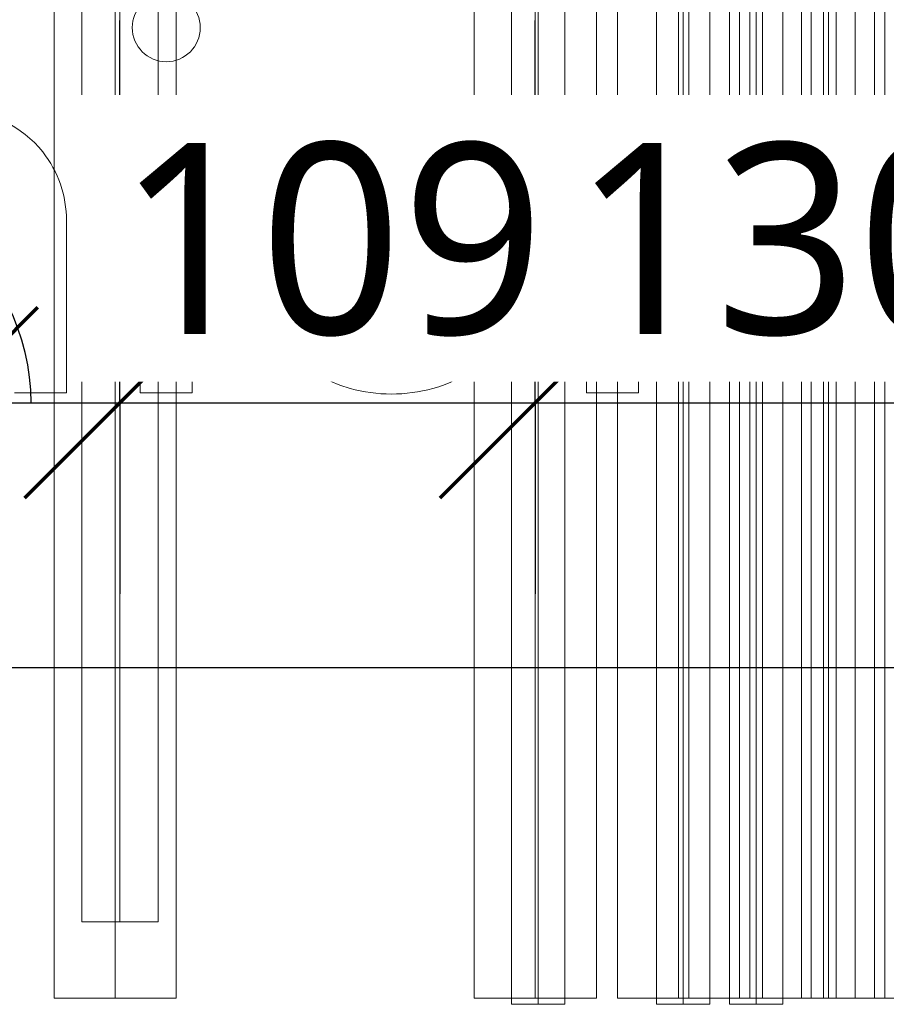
# Model space of a CAD drawing. Header units: millimetres. Extents: x -14962 to -11715, y -600 to 2729.
# Tile 5 of 41: x -14059 to -13832, y -338 to -81. Entities that reach past the tile are written whole.
import ezdxf

# ---------------------------------------------------------------- set-up
doc = ezdxf.new("R2010")
doc.units = ezdxf.units.MM
for name, color, linetype, lineweight in [('A-ANNO-DIMS', 211, 'Continuous', 30), ('A-ANNO-DIMS-20', 211, 'Continuous', 30), ('A-FLOR', 192, 'Continuous', 25), ('A-GENM', 13, 'Continuous', 18), ('M-EQPM', 50, 'Continuous', 18), ('P-PIPE', 3, 'Continuous', 18), ('P-PIPE-CNTR', 3, 'Continuous', 18)]:
    doc.layers.add(name, color=color, linetype=linetype, lineweight=lineweight)
doc.styles.add('Trebuchet MS', font='trebuc.ttf', dxfattribs={"height": 50})
doc.dimstyles.new('Cotes_linéaires', dxfattribs={"dimscale": 304.8, "dimtxt": 51.547545, "dimasz": 0.164042, "dimexe": 0.164042, "dimexo": 0.0625, "dimgap": 0.013123, "dimtad": 1, "dimdec": 0, "dimzin": 0, "dimdsep": 46, "dimtxsty": 'Trebuchet MS', "dimblk1": 'OBLIQUE', "dimblk2": 'OBLIQUE', "dimsah": 1, "dimcen": 0.09, "dimdle": 0.164042, "dimazin": 0, "dimtfac": 1, "dimtdec": 4, "dimtix": 1, "dimtmove": 0, "dimatfit": 3, "dimfxl": 0.328084, "dimfxlon": 1, "dimtvp": 1, "dimtfill": 1, "dimtolj": 1, "dimtzin": 0, "dimarcsym": 2})
doc.dimstyles.new('Cotes_linéaires_1', dxfattribs={"dimscale": 304.8, "dimtxt": 51.547545, "dimasz": 0.164042, "dimexe": 0.164042, "dimexo": 0.0625, "dimgap": 0.013123, "dimtad": 1, "dimdec": 0, "dimzin": 0, "dimdsep": 46, "dimtxsty": 'Trebuchet MS', "dimblk1": 'OBLIQUE', "dimblk2": 'OBLIQUE', "dimsah": 1, "dimcen": 0.09, "dimdle": 0.164042, "dimazin": 0, "dimtfac": 1, "dimtdec": 4, "dimtix": 1, "dimtmove": 1, "dimatfit": 3, "dimfxl": 0.328084, "dimfxlon": 1, "dimtvp": 1, "dimtfill": 1, "dimtolj": 1, "dimtzin": 0, "dimarcsym": 2})

# ---------------------------------------------------------------- blocks, each defined once
blk = doc.blocks.new('Logo_Geometry_SD_3Dx10- - Mur_horizontal-V1-Elévation Sud')
at = {"layer": 'M-EQPM'}
for p, q in [((-14027.45, -105.56), (-14027.45, -178.15)), ((-14013.84, -105.56), (-14027.45, -105.56)), ((-14027.45, -105.56), (-14013.84, -105.56)), ((-14027.45, -178.15), (-14027.45, -105.56)), ((-14013.84, -178.15), (-14013.84, -105.56)), ((-14013.84, -105.56), (-14013.84, -178.15)), ((-13910.65, -105.56), (-13910.65, -178.15)), ((-13897.04, -105.56), (-13910.65, -105.56)), ((-13910.65, -105.56), (-13897.04, -105.56)), ((-13910.65, -178.15), (-13910.65, -105.56)), ((-13897.04, -116.61), (-13897.04, -105.56)), ((-13897.04, -105.56), (-13897.04, -116.61)), ((-13870.61, -117.67), (-13870.61, -103.05)), ((-13870.61, -103.05), (-13870.61, -117.67)), ((-14046.77, -178.15), (-14046.77, -133.08)), ((-14046.77, -133.08), (-14046.77, -178.15)), ((-13940.43, -133.92), (-13981.22, -133.92)), ((-13981.22, -133.92), (-13940.43, -133.92)), ((-13897.04, -178.15), (-13897.04, -134.91)), ((-13897.04, -134.91), (-13897.04, -178.15)), ((-13982.26, -145.76), (-13927.2, -145.76)), ((-13927.2, -145.76), (-13982.26, -145.76)), ((-13930.14, -161.4), (-13941.44, -154.58)), ((-13941.44, -154.58), (-13930.14, -161.4)), ((-14060.38, -178.15), (-14046.77, -178.15)), ((-14046.77, -178.15), (-14060.38, -178.15)), ((-14027.45, -178.15), (-14013.84, -178.15)), ((-14013.84, -178.15), (-14027.45, -178.15)), ((-13910.65, -178.15), (-13897.04, -178.15)), ((-13897.04, -178.15), (-13910.65, -178.15))]:
    blk.add_line(p, q, dxfattribs=at)
for centre, radius, start, end in [((-14020.64, -82.59), 8.91, 0, 180), ((-14020.64, -82.59), 8.91, 360, 180), ((-14020.64, -82.59), 8.91, 180, 360), ((-14020.64, -82.59), 8.91, 180, 360), ((-13873.18, -144.85), 41.88, 86.4821, 103.8963), ((-13873.18, -144.85), 41.88, 86.4821, 103.8963), ((-14075.65, -133.39), 29.13, 38.8689, 141.1311), ((-14075.65, -133.39), 29.13, 38.8689, 141.1311), ((-13961.45, -158.7), 54.24, 77.6674, 102.8154), ((-13961.45, -158.7), 54.24, 77.6674, 102.8154), ((-13878.5, -123.34), 19.72, 103.8963, 160.0478), ((-13878.5, -123.34), 19.72, 103.8963, 160.0478), ((-13964.7, -135.83), 31.28, 106.292, 148.3976), ((-13964.7, -135.83), 31.28, 106.292, 148.3976), ((-13955.36, -133.18), 28.01, 33.3515, 78.6796), ((-13955.36, -133.18), 28.01, 33.3515, 78.6796), ((-14075.89, -133.08), 29.12, 0, 38.1042), ((-14075.89, -133.08), 29.12, 0, 38.1042), ((-13964.04, -133.5), 17.18, 102.6676, 181.3951), ((-13964.04, -133.5), 17.18, 102.6676, 181.3951), ((-13960.66, -156.81), 40.71, 79.8984, 100.1151), ((-13960.66, -156.81), 40.71, 79.8984, 100.1151), ((-13955.96, -132.17), 15.63, 353.5753, 81.0206), ((-13955.96, -132.17), 15.63, 353.5753, 81.0206), ((-13972.3, -139.94), 46.03, 7.8164, 28.7851), ((-13972.3, -139.94), 46.03, 7.8164, 28.7851), ((-13878.42, -134.91), 18.62, 90, 180), ((-13878.42, -134.91), 18.62, 90, 180), ((-13878.42, -139.13), 22.84, 70, 90), ((-13878.42, -139.13), 22.84, 70, 90), ((-13960.2, -138.74), 36.64, 148.2144, 170.7606), ((-13960.2, -138.74), 36.64, 148.2144, 170.7606), ((-13936.66, -142.84), 60.53, 170.5115, 181.9166), ((-13936.66, -142.84), 60.53, 170.5115, 181.9166), ((-13949.31, -138.81), 23.18, 342.546, 12.769), ((-13949.31, -138.81), 23.18, 342.546, 12.769), ((-13963.86, -144.86), 33.29, 180, 254.9023), ((-13963.86, -144.86), 33.29, 180, 254.9023), ((-13960.82, -144.44), 21.48, 183.5144, 247.3394), ((-13960.82, -144.44), 21.48, 183.5144, 247.3394), ((-13959.9, -143.45), 21.56, 285.0977, 328.9023), ((-13959.9, -143.45), 21.56, 285.0977, 328.9023), ((-13959.9, -143.45), 34.76, 285.0977, 328.9023), ((-13959.9, -143.45), 34.76, 285.0977, 328.9023), ((-13961.69, -136.81), 28.43, 254.9023, 285.0977), ((-13961.69, -136.81), 28.43, 254.9023, 285.0977), ((-13961.69, -136.81), 41.63, 254.9023, 285.0977), ((-13961.69, -136.81), 41.63, 254.9023, 285.0977)]:
    blk.add_arc(centre, radius, start, end, dxfattribs=at)
blk = doc.blocks.new('DIMBLOCK1-Elévation Sud')
at = {"layer": 'A-ANNO-DIMS-20', "transparency": 16777216}
for p, q in [((-14709.55, -180.72), (-14709.55, -80.72)), ((-14079.28, -180.72), (-14079.28, -80.72)), ((-14759.55, -180.72), (-14079.28, -180.72)), ((-14709.55, -180.72), (-14709.55, -230.72)), ((-14079.28, -180.72), (-14079.28, -230.72))]:
    blk.add_line(p, q, dxfattribs=at)
at = {"layer": 'A-ANNO-DIMS-20', "lineweight": 70, "transparency": 16777216}
for p, q in [((-14709.55, -180.72), (-14684.55, -155.72)), ((-14079.28, -180.72), (-14054.28, -155.72)), ((-14709.55, -180.72), (-14734.55, -205.72)), ((-14079.28, -180.72), (-14104.28, -205.72))]:
    blk.add_line(p, q, dxfattribs=at)
at = {"layer": 'A-ANNO-DIMS-20', "color": 0, "transparency": 16777216, "insert": (-14449.46, -112.74), "char_height": 50, "width": 132.1015, "attachment_point": 1, "line_spacing_factor": 1.048425, "style": 'Trebuchet MS', "bg_fill": 3, "box_fill_scale": 1.25, "bg_fill_color": 256, "bg_fill_true_color": 13158600, "bg_fill_transparency": 0}
blk.add_mtext('630', dxfattribs=at)
blk = doc.blocks.new('_Oblique')
at = {"color": 0, "linetype": 'ByBlock', "lineweight": -2}
blk.add_line((-0.5, -0.5), (0.5, 0.5), dxfattribs=at)
blk = doc.blocks.new('DIMBLOCK2-Elévation Sud')
at = {"layer": 'A-ANNO-DIMS-20', "transparency": 16777216}
for p, q in [((-14079.28, -180.72), (-14079.28, -80.72)), ((-14032.76, -180.72), (-14032.76, -80.72)), ((-14079.28, -180.72), (-14032.76, -180.72)), ((-14079.28, -180.72), (-14079.28, -230.72)), ((-14032.76, -180.72), (-14032.76, -230.72))]:
    blk.add_line(p, q, dxfattribs=at)
at = {"layer": 'A-ANNO-DIMS-20', "lineweight": 70, "transparency": 16777216}
for p, q in [((-14079.28, -180.72), (-14054.28, -155.72)), ((-14032.76, -180.72), (-14007.76, -155.72)), ((-14079.28, -180.72), (-14104.28, -205.72)), ((-14032.76, -180.72), (-14057.76, -205.72))]:
    blk.add_line(p, q, dxfattribs=at)
at = {"layer": 'A-ANNO-DIMS-20', "transparency": 16777216}
blk.add_ellipse((-14132.79, -180.72), major_axis=(76.77, 0), ratio=0.852064, start_param=0, end_param=1.570796, dxfattribs=at)
at = {"layer": 'A-ANNO-DIMS-20', "color": 0, "transparency": 16777216, "insert": (-14206.18, -95.01), "char_height": 50, "width": 88.0677, "attachment_point": 1, "line_spacing_factor": 1.048425, "style": 'Trebuchet MS', "bg_fill": 3, "box_fill_scale": 1.25, "bg_fill_color": 256, "bg_fill_true_color": 13158600, "bg_fill_transparency": 0}
blk.add_mtext('47', dxfattribs=at)
blk = doc.blocks.new('DIMBLOCK3-Elévation Sud')
at = {"layer": 'A-ANNO-DIMS-20', "transparency": 16777216}
for p, q in [((-14032.76, -180.72), (-14032.76, -80.72)), ((-13924.02, -180.72), (-13924.02, -80.72)), ((-14032.76, -180.72), (-13924.02, -180.72)), ((-14032.76, -180.72), (-14032.76, -230.72)), ((-13924.02, -180.72), (-13924.02, -230.72))]:
    blk.add_line(p, q, dxfattribs=at)
at = {"layer": 'A-ANNO-DIMS-20', "lineweight": 70, "transparency": 16777216}
for p, q in [((-14032.76, -180.72), (-14007.76, -155.72)), ((-13924.02, -180.72), (-13899.02, -155.72)), ((-14032.76, -180.72), (-14057.76, -205.72)), ((-13924.02, -180.72), (-13949.02, -205.72))]:
    blk.add_line(p, q, dxfattribs=at)
at = {"layer": 'A-ANNO-DIMS-20', "color": 0, "transparency": 16777216, "insert": (-14033.43, -112.74), "char_height": 50, "width": 132.1015, "attachment_point": 1, "line_spacing_factor": 1.048425, "style": 'Trebuchet MS', "bg_fill": 3, "box_fill_scale": 1.25, "bg_fill_color": 256, "bg_fill_true_color": 13158600, "bg_fill_transparency": 0}
blk.add_mtext('109', dxfattribs=at)
blk = doc.blocks.new('DIMBLOCK4-Elévation Sud')
at = {"layer": 'A-ANNO-DIMS-20', "transparency": 16777216}
for p, q in [((-13924.02, -180.72), (-13924.02, -80.72)), ((-13794.26, -180.72), (-13794.26, -80.72)), ((-13924.02, -180.72), (-13794.26, -180.72)), ((-13924.02, -180.72), (-13924.02, -230.72)), ((-13794.26, -180.72), (-13794.26, -230.72))]:
    blk.add_line(p, q, dxfattribs=at)
at = {"layer": 'A-ANNO-DIMS-20', "lineweight": 70, "transparency": 16777216}
for p, q in [((-13924.02, -180.72), (-13899.02, -155.72)), ((-13794.26, -180.72), (-13769.26, -155.72)), ((-13924.02, -180.72), (-13949.02, -205.72)), ((-13794.26, -180.72), (-13819.26, -205.72))]:
    blk.add_line(p, q, dxfattribs=at)
at = {"layer": 'A-ANNO-DIMS-20', "color": 0, "transparency": 16777216, "insert": (-13914.18, -112.74), "char_height": 50, "width": 132.1015, "attachment_point": 1, "line_spacing_factor": 1.048425, "style": 'Trebuchet MS', "bg_fill": 3, "box_fill_scale": 1.25, "bg_fill_color": 256, "bg_fill_true_color": 13158600, "bg_fill_transparency": 0}
blk.add_mtext('130', dxfattribs=at)

msp = doc.modelspace()

# ---------------------------------------------------------------- linework, layer by layer
at = {"layer": 'A-FLOR'}
msp.add_line((-14709.55, -250), (-11715.32, -250), dxfattribs=at)
at = {"layer": 'P-PIPE', "color": 1}
for p, q in [((-13873.21, 313.5), (-13873.21, -338.1)), ((-13859.21, -338.1), (-13859.21, 313.5)), ((-13835.21, 313.5), (-13835.21, -336.5)), ((-13873.21, -338.1), (-13859.21, -338.1))]:
    msp.add_line(p, q, dxfattribs=at)
at = {"layer": 'P-PIPE', "color": 5}
for p, q in [((-13930.29, 263.5), (-13930.29, -338.1)), ((-13916.29, -338.1), (-13916.29, 263.5)), ((-13892.29, 263.5), (-13892.29, -338.1)), ((-13878.29, -338.1), (-13878.29, 263.5)), ((-13854.29, 263.5), (-13854.29, -336.5)), ((-13840.29, -336.5), (-13840.29, 263.5)), ((-14042.76, 36.5), (-14042.76, -316.5)), ((-14022.76, -316.5), (-14022.76, 36.5)), ((-14042.76, -316.5), (-14022.76, -316.5)), ((-13930.29, -338.1), (-13916.29, -338.1)), ((-13892.29, -338.1), (-13878.29, -338.1))]:
    msp.add_line(p, q, dxfattribs=at)
at = {"layer": 'P-PIPE'}
for p, q in [((-14050.02, 31.65), (-14050.02, -336.5)), ((-14018.02, -336.5), (-14018.02, 31.65)), ((-13940.02, 31.65), (-13940.02, -336.5)), ((-13908.02, -336.5), (-13908.02, 31.65)), ((-13902.52, 31.65), (-13902.52, -336.5)), ((-13883.81, 31.65), (-13883.81, -336.5)), ((-13870.52, -336.5), (-13870.52, 31.65)), ((-13864.53, 31.65), (-13864.53, -336.5)), ((-13851.81, -336.5), (-13851.81, 31.65)), ((-13845.24, 31.65), (-13845.24, -336.5)), ((-13832.53, -336.5), (-13832.53, 31.65)), ((-14050.02, -336.5), (-14018.02, -336.5)), ((-13940.02, -336.5), (-13908.02, -336.5)), ((-13902.52, -336.5), (-13813.24, -336.5))]:
    msp.add_line(p, q, dxfattribs=at)
at = {"layer": 'P-PIPE-CNTR', "color": 1}
msp.add_line((-13866.21, 313.5), (-13866.21, -338.1), dxfattribs=at)
msp.add_line((-13866.21, 313.5), (-13866.21, -338.1), dxfattribs=at)
at = {"layer": 'P-PIPE-CNTR', "color": 5}
for p, q in [((-13923.29, 263.5), (-13923.29, -338.1)), ((-13923.29, 263.5), (-13923.29, -338.1)), ((-13885.29, 263.5), (-13885.29, -338.1)), ((-13885.29, 263.5), (-13885.29, -338.1)), ((-13847.29, 263.5), (-13847.29, -336.5)), ((-13847.29, 263.5), (-13847.29, -336.5)), ((-14032.76, 36.5), (-14032.76, -316.5)), ((-14032.76, 36.5), (-14032.76, -316.5))]:
    msp.add_line(p, q, dxfattribs=at)
at = {"layer": 'P-PIPE-CNTR'}
for p, q in [((-14034.02, 31.65), (-14034.02, -336.5)), ((-14034.02, 31.65), (-14034.02, -336.5)), ((-13924.02, 31.65), (-13924.02, -336.5)), ((-13924.02, 31.65), (-13924.02, -336.5)), ((-13886.52, 31.65), (-13886.52, -336.5)), ((-13886.52, 31.65), (-13886.52, -336.5)), ((-13867.81, 31.65), (-13867.81, -336.5)), ((-13867.81, 31.65), (-13867.81, -336.5)), ((-13848.53, 31.65), (-13848.53, -336.5)), ((-13848.53, 31.65), (-13848.53, -336.5))]:
    msp.add_line(p, q, dxfattribs=at)

# ---------------------------------------------------------------- block references
at = {"layer": 'A-GENM'}
msp.add_blockref('Logo_Geometry_SD_3Dx10- - Mur_horizontal-V1-Elévation Sud', (0, 0), dxfattribs=at)

# ---------------------------------------------------------------- next in the draw order: dimensions: what is measured, and where the dimension line sits
at = {"layer": 'A-ANNO-DIMS'}
dim = msp.add_linear_dim(base=(-14079.28, -180.72), p1=(-14709.55, -80.72), p2=(-14079.28, -80.72), dimstyle='Cotes_linéaires', override={"dimpost": '<>', "dimfxl": 630.26905}, dxfattribs=at)
dim.commit()
dim.dimension.update_dxf_attribs({"geometry": 'DIMBLOCK1-Elévation Sud', "text_midpoint": (-14394.42, -151.19)})

# ---------------------------------------------------------------- next in the draw order: dimensions: what is measured, and where the dimension line sits
dim = msp.add_linear_dim(base=(-14032.76, -180.72), p1=(-14079.28, -80.72), p2=(-14032.76, -80.72), dimstyle='Cotes_linéaires_1', override={"dimpost": '<>', "dimfxl": 46.52322}, dxfattribs=at)
dim.commit()
dim.dimension.update_dxf_attribs({"geometry": 'DIMBLOCK2-Elévation Sud', "text_midpoint": (-14162.15, -128.34), "dimtype": 160})

# ---------------------------------------------------------------- next in the draw order: dimensions: what is measured, and where the dimension line sits
dim = msp.add_linear_dim(base=(-13924.02, -180.72), p1=(-14032.76, -80.72), p2=(-13924.02, -80.72), dimstyle='Cotes_linéaires', override={"dimpost": '<>', "dimfxl": 108.737718}, dxfattribs=at)
dim.commit()
dim.dimension.update_dxf_attribs({"geometry": 'DIMBLOCK3-Elévation Sud', "text_midpoint": (-13978.39, -151.19)})

# ---------------------------------------------------------------- next in the draw order: dimensions: what is measured, and where the dimension line sits
dim = msp.add_linear_dim(base=(-13794.26, -180.72), p1=(-13924.02, -80.72), p2=(-13794.26, -80.72), dimstyle='Cotes_linéaires', override={"dimpost": '<>', "dimfxl": 129.762578}, dxfattribs=at)
dim.commit()
dim.dimension.update_dxf_attribs({"geometry": 'DIMBLOCK4-Elévation Sud', "text_midpoint": (-13859.14, -151.28)})

doc.saveas('drawing.dxf')
